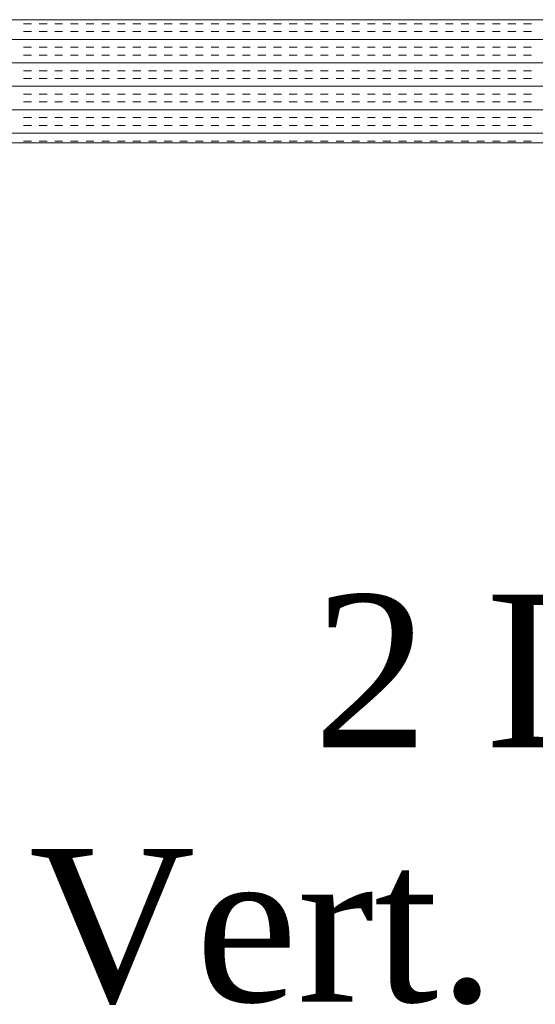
# Model space of a CAD drawing. Extents: x 3940905 to 4145695, y 925352 to 1109797.
# Tile 196 of 256: x 3955773 to 3955983, y 1099846 to 1100246. Entities that reach past the tile are written whole.
import ezdxf

# ---------------------------------------------------------------- set-up
doc = ezdxf.new("R2010")
doc.units = 0
doc.header["$LTSCALE"] = 750
doc.header["$MEASUREMENT"] = 0
doc.layers.add('CKD Equipments', color=252, linetype='CONTINUOUS', lineweight=0)
doc.layers.add('TEXT', color=7, linetype='CONTINUOUS')
doc.styles.add('TXT1', font='times.ttf')

msp = doc.modelspace()

# ---------------------------------------------------------------- linework, layer by layer
at = {"layer": 'CKD Equipments'}
for p, q in [((3956392.57, 1100245.77), (3955574.57, 1100245.77)), ((3956342.57, 1100195.77), (3955624.57, 1100195.77))]:
    msp.add_line(p, q, dxfattribs=at)
at = {"layer": 'CKD Equipments', "color": 4, "linetype": 'Continuous'}
for p, q in [((3955777.9, 1100244.11), (3955774.73, 1100244.11)), ((3955777.9, 1100240.94), (3955774.73, 1100240.94)), ((3955784.25, 1100244.11), (3955781.08, 1100244.11)), ((3955784.25, 1100240.94), (3955781.08, 1100240.94)), ((3955790.6, 1100244.11), (3955787.43, 1100244.11)), ((3955790.6, 1100240.94), (3955787.43, 1100240.94)), ((3955796.95, 1100244.11), (3955793.78, 1100244.11)), ((3955796.95, 1100240.94), (3955793.78, 1100240.94)), ((3955803.3, 1100244.11), (3955800.13, 1100244.11)), ((3955803.3, 1100240.94), (3955800.13, 1100240.94)), ((3955809.65, 1100244.11), (3955806.48, 1100244.11)), ((3955809.65, 1100240.94), (3955806.48, 1100240.94)), ((3955816, 1100244.11), (3955812.83, 1100244.11)), ((3955816, 1100240.94), (3955812.83, 1100240.94)), ((3955822.35, 1100244.11), (3955819.18, 1100244.11)), ((3955822.35, 1100240.94), (3955819.18, 1100240.94)), ((3955828.7, 1100244.11), (3955825.53, 1100244.11)), ((3955828.7, 1100240.94), (3955825.53, 1100240.94)), ((3955835.05, 1100244.11), (3955831.88, 1100244.11)), ((3955835.05, 1100240.94), (3955831.88, 1100240.94)), ((3955841.4, 1100244.11), (3955838.23, 1100244.11)), ((3955841.4, 1100240.94), (3955838.23, 1100240.94)), ((3955847.75, 1100244.11), (3955844.58, 1100244.11)), ((3955847.75, 1100240.94), (3955844.58, 1100240.94)), ((3955854.1, 1100244.11), (3955850.93, 1100244.11)), ((3955854.1, 1100240.94), (3955850.93, 1100240.94)), ((3955860.45, 1100244.11), (3955857.28, 1100244.11)), ((3955860.45, 1100240.94), (3955857.28, 1100240.94)), ((3955866.8, 1100244.11), (3955863.63, 1100244.11)), ((3955866.8, 1100240.94), (3955863.63, 1100240.94)), ((3955873.15, 1100244.11), (3955869.98, 1100244.11)), ((3955873.15, 1100240.94), (3955869.98, 1100240.94)), ((3955879.5, 1100244.11), (3955876.33, 1100244.11)), ((3955879.5, 1100240.94), (3955876.33, 1100240.94)), ((3955885.85, 1100244.11), (3955882.68, 1100244.11)), ((3955885.85, 1100240.94), (3955882.68, 1100240.94)), ((3955892.2, 1100244.11), (3955889.03, 1100244.11)), ((3955892.2, 1100240.94), (3955889.03, 1100240.94)), ((3955898.55, 1100244.11), (3955895.38, 1100244.11)), ((3955898.55, 1100240.94), (3955895.38, 1100240.94)), ((3955904.9, 1100244.11), (3955901.73, 1100244.11)), ((3955904.9, 1100240.94), (3955901.73, 1100240.94)), ((3955911.25, 1100244.11), (3955908.08, 1100244.11)), ((3955911.25, 1100240.94), (3955908.08, 1100240.94)), ((3955917.6, 1100244.11), (3955914.43, 1100244.11)), ((3955917.6, 1100240.94), (3955914.43, 1100240.94)), ((3955923.95, 1100244.11), (3955920.78, 1100244.11)), ((3955923.95, 1100240.94), (3955920.78, 1100240.94)), ((3955930.3, 1100244.11), (3955927.13, 1100244.11)), ((3955930.3, 1100240.94), (3955927.13, 1100240.94)), ((3955936.65, 1100244.11), (3955933.48, 1100244.11)), ((3955936.65, 1100240.94), (3955933.48, 1100240.94)), ((3955943, 1100244.11), (3955939.83, 1100244.11)), ((3955943, 1100240.94), (3955939.83, 1100240.94)), ((3955949.35, 1100244.11), (3955946.18, 1100244.11)), ((3955949.35, 1100240.94), (3955946.18, 1100240.94)), ((3955955.7, 1100244.11), (3955952.53, 1100244.11)), ((3955955.7, 1100240.94), (3955952.53, 1100240.94)), ((3955962.05, 1100244.11), (3955958.88, 1100244.11)), ((3955962.05, 1100240.94), (3955958.88, 1100240.94)), ((3955968.4, 1100244.11), (3955965.23, 1100244.11)), ((3955968.4, 1100240.94), (3955965.23, 1100240.94)), ((3955974.75, 1100244.11), (3955971.58, 1100244.11)), ((3955974.75, 1100240.94), (3955971.58, 1100240.94)), ((3955981.1, 1100244.11), (3955977.93, 1100244.11)), ((3955981.1, 1100240.94), (3955977.93, 1100240.94)), ((3956392.57, 1100237.76), (3955574.57, 1100237.76)), ((3955777.9, 1100234.59), (3955774.73, 1100234.59)), ((3955784.25, 1100234.59), (3955781.08, 1100234.59)), ((3955790.6, 1100234.59), (3955787.43, 1100234.59)), ((3955796.95, 1100234.59), (3955793.78, 1100234.59)), ((3955803.3, 1100234.59), (3955800.13, 1100234.59)), ((3955809.65, 1100234.59), (3955806.48, 1100234.59)), ((3955816, 1100234.59), (3955812.83, 1100234.59)), ((3955822.35, 1100234.59), (3955819.18, 1100234.59)), ((3955828.7, 1100234.59), (3955825.53, 1100234.59)), ((3955835.05, 1100234.59), (3955831.88, 1100234.59)), ((3955841.4, 1100234.59), (3955838.23, 1100234.59)), ((3955847.75, 1100234.59), (3955844.58, 1100234.59)), ((3955854.1, 1100234.59), (3955850.93, 1100234.59)), ((3955860.45, 1100234.59), (3955857.28, 1100234.59)), ((3955866.8, 1100234.59), (3955863.63, 1100234.59)), ((3955873.15, 1100234.59), (3955869.98, 1100234.59)), ((3955879.5, 1100234.59), (3955876.33, 1100234.59)), ((3955885.85, 1100234.59), (3955882.68, 1100234.59)), ((3955892.2, 1100234.59), (3955889.03, 1100234.59)), ((3955898.55, 1100234.59), (3955895.38, 1100234.59)), ((3955904.9, 1100234.59), (3955901.73, 1100234.59)), ((3955911.25, 1100234.59), (3955908.08, 1100234.59)), ((3955917.6, 1100234.59), (3955914.43, 1100234.59)), ((3955923.95, 1100234.59), (3955920.78, 1100234.59)), ((3955930.3, 1100234.59), (3955927.13, 1100234.59)), ((3955936.65, 1100234.59), (3955933.48, 1100234.59)), ((3955943, 1100234.59), (3955939.83, 1100234.59)), ((3955949.35, 1100234.59), (3955946.18, 1100234.59)), ((3955955.7, 1100234.59), (3955952.53, 1100234.59)), ((3955962.05, 1100234.59), (3955958.88, 1100234.59)), ((3955968.4, 1100234.59), (3955965.23, 1100234.59)), ((3955974.75, 1100234.59), (3955971.58, 1100234.59)), ((3955981.1, 1100234.59), (3955977.93, 1100234.59)), ((3956392.57, 1100228.24), (3955574.57, 1100228.24)), ((3955777.9, 1100231.41), (3955774.73, 1100231.41)), ((3955784.25, 1100231.41), (3955781.08, 1100231.41)), ((3955790.6, 1100231.41), (3955787.43, 1100231.41)), ((3955796.95, 1100231.41), (3955793.78, 1100231.41)), ((3955803.3, 1100231.41), (3955800.13, 1100231.41)), ((3955809.65, 1100231.41), (3955806.48, 1100231.41)), ((3955816, 1100231.41), (3955812.83, 1100231.41)), ((3955822.35, 1100231.41), (3955819.18, 1100231.41)), ((3955828.7, 1100231.41), (3955825.53, 1100231.41)), ((3955835.05, 1100231.41), (3955831.88, 1100231.41)), ((3955841.4, 1100231.41), (3955838.23, 1100231.41)), ((3955847.75, 1100231.41), (3955844.58, 1100231.41)), ((3955854.1, 1100231.41), (3955850.93, 1100231.41)), ((3955860.45, 1100231.41), (3955857.28, 1100231.41)), ((3955866.8, 1100231.41), (3955863.63, 1100231.41)), ((3955873.15, 1100231.41), (3955869.98, 1100231.41)), ((3955879.5, 1100231.41), (3955876.33, 1100231.41)), ((3955885.85, 1100231.41), (3955882.68, 1100231.41)), ((3955892.2, 1100231.41), (3955889.03, 1100231.41)), ((3955898.55, 1100231.41), (3955895.38, 1100231.41)), ((3955904.9, 1100231.41), (3955901.73, 1100231.41)), ((3955911.25, 1100231.41), (3955908.08, 1100231.41)), ((3955917.6, 1100231.41), (3955914.43, 1100231.41)), ((3955923.95, 1100231.41), (3955920.78, 1100231.41)), ((3955930.3, 1100231.41), (3955927.13, 1100231.41)), ((3955936.65, 1100231.41), (3955933.48, 1100231.41)), ((3955943, 1100231.41), (3955939.83, 1100231.41)), ((3955949.35, 1100231.41), (3955946.18, 1100231.41)), ((3955955.7, 1100231.41), (3955952.53, 1100231.41)), ((3955962.05, 1100231.41), (3955958.88, 1100231.41)), ((3955968.4, 1100231.41), (3955965.23, 1100231.41)), ((3955974.75, 1100231.41), (3955971.58, 1100231.41)), ((3955981.1, 1100231.41), (3955977.93, 1100231.41)), ((3955777.9, 1100225.06), (3955774.73, 1100225.06)), ((3955784.25, 1100225.06), (3955781.08, 1100225.06)), ((3955790.6, 1100225.06), (3955787.43, 1100225.06)), ((3955796.95, 1100225.06), (3955793.78, 1100225.06)), ((3955803.3, 1100225.06), (3955800.13, 1100225.06)), ((3955809.65, 1100225.06), (3955806.48, 1100225.06)), ((3955816, 1100225.06), (3955812.83, 1100225.06)), ((3955822.35, 1100225.06), (3955819.18, 1100225.06)), ((3955828.7, 1100225.06), (3955825.53, 1100225.06)), ((3955835.05, 1100225.06), (3955831.88, 1100225.06)), ((3955841.4, 1100225.06), (3955838.23, 1100225.06)), ((3955847.75, 1100225.06), (3955844.58, 1100225.06)), ((3955854.1, 1100225.06), (3955850.93, 1100225.06)), ((3955860.45, 1100225.06), (3955857.28, 1100225.06)), ((3955866.8, 1100225.06), (3955863.63, 1100225.06)), ((3955873.15, 1100225.06), (3955869.98, 1100225.06)), ((3955879.5, 1100225.06), (3955876.33, 1100225.06)), ((3955885.85, 1100225.06), (3955882.68, 1100225.06)), ((3955892.2, 1100225.06), (3955889.03, 1100225.06)), ((3955898.55, 1100225.06), (3955895.38, 1100225.06)), ((3955904.9, 1100225.06), (3955901.73, 1100225.06)), ((3955911.25, 1100225.06), (3955908.08, 1100225.06)), ((3955917.6, 1100225.06), (3955914.43, 1100225.06)), ((3955923.95, 1100225.06), (3955920.78, 1100225.06)), ((3955930.3, 1100225.06), (3955927.13, 1100225.06)), ((3955936.65, 1100225.06), (3955933.48, 1100225.06)), ((3955943, 1100225.06), (3955939.83, 1100225.06)), ((3955949.35, 1100225.06), (3955946.18, 1100225.06)), ((3955955.7, 1100225.06), (3955952.53, 1100225.06)), ((3955962.05, 1100225.06), (3955958.88, 1100225.06)), ((3955968.4, 1100225.06), (3955965.23, 1100225.06)), ((3955974.75, 1100225.06), (3955971.58, 1100225.06)), ((3955981.1, 1100225.06), (3955977.93, 1100225.06)), ((3955777.9, 1100221.89), (3955774.73, 1100221.89)), ((3955784.25, 1100221.89), (3955781.08, 1100221.89)), ((3955790.6, 1100221.89), (3955787.43, 1100221.89)), ((3955796.95, 1100221.89), (3955793.78, 1100221.89)), ((3955803.3, 1100221.89), (3955800.13, 1100221.89)), ((3955809.65, 1100221.89), (3955806.48, 1100221.89)), ((3955816, 1100221.89), (3955812.83, 1100221.89)), ((3955822.35, 1100221.89), (3955819.18, 1100221.89)), ((3955828.7, 1100221.89), (3955825.53, 1100221.89)), ((3955835.05, 1100221.89), (3955831.88, 1100221.89)), ((3955841.4, 1100221.89), (3955838.23, 1100221.89)), ((3955847.75, 1100221.89), (3955844.58, 1100221.89)), ((3955854.1, 1100221.89), (3955850.93, 1100221.89)), ((3955860.45, 1100221.89), (3955857.28, 1100221.89)), ((3955866.8, 1100221.89), (3955863.63, 1100221.89)), ((3955873.15, 1100221.89), (3955869.98, 1100221.89)), ((3955879.5, 1100221.89), (3955876.33, 1100221.89)), ((3955885.85, 1100221.89), (3955882.68, 1100221.89)), ((3955892.2, 1100221.89), (3955889.03, 1100221.89)), ((3955898.55, 1100221.89), (3955895.38, 1100221.89)), ((3955904.9, 1100221.89), (3955901.73, 1100221.89)), ((3955911.25, 1100221.89), (3955908.08, 1100221.89)), ((3955917.6, 1100221.89), (3955914.43, 1100221.89)), ((3955923.95, 1100221.89), (3955920.78, 1100221.89)), ((3955930.3, 1100221.89), (3955927.13, 1100221.89)), ((3955936.65, 1100221.89), (3955933.48, 1100221.89)), ((3955943, 1100221.89), (3955939.83, 1100221.89)), ((3955949.35, 1100221.89), (3955946.18, 1100221.89)), ((3955955.7, 1100221.89), (3955952.53, 1100221.89)), ((3955962.05, 1100221.89), (3955958.88, 1100221.89)), ((3955968.4, 1100221.89), (3955965.23, 1100221.89)), ((3955974.75, 1100221.89), (3955971.58, 1100221.89)), ((3955981.1, 1100221.89), (3955977.93, 1100221.89)), ((3956392.57, 1100218.71), (3955574.57, 1100218.71)), ((3955777.9, 1100215.54), (3955774.73, 1100215.54)), ((3955777.9, 1100212.36), (3955774.73, 1100212.36)), ((3955784.25, 1100215.54), (3955781.08, 1100215.54)), ((3955784.25, 1100212.36), (3955781.08, 1100212.36)), ((3955790.6, 1100215.54), (3955787.43, 1100215.54)), ((3955790.6, 1100212.36), (3955787.43, 1100212.36)), ((3955796.95, 1100215.54), (3955793.78, 1100215.54)), ((3955796.95, 1100212.36), (3955793.78, 1100212.36)), ((3955803.3, 1100215.54), (3955800.13, 1100215.54)), ((3955803.3, 1100212.36), (3955800.13, 1100212.36)), ((3955809.65, 1100215.54), (3955806.48, 1100215.54)), ((3955809.65, 1100212.36), (3955806.48, 1100212.36)), ((3955816, 1100215.54), (3955812.83, 1100215.54)), ((3955816, 1100212.36), (3955812.83, 1100212.36)), ((3955822.35, 1100215.54), (3955819.18, 1100215.54)), ((3955822.35, 1100212.36), (3955819.18, 1100212.36)), ((3955828.7, 1100215.54), (3955825.53, 1100215.54)), ((3955828.7, 1100212.36), (3955825.53, 1100212.36)), ((3955835.05, 1100215.54), (3955831.88, 1100215.54)), ((3955835.05, 1100212.36), (3955831.88, 1100212.36)), ((3955841.4, 1100215.54), (3955838.23, 1100215.54)), ((3955841.4, 1100212.36), (3955838.23, 1100212.36)), ((3955847.75, 1100215.54), (3955844.58, 1100215.54)), ((3955847.75, 1100212.36), (3955844.58, 1100212.36)), ((3955854.1, 1100215.54), (3955850.93, 1100215.54)), ((3955854.1, 1100212.36), (3955850.93, 1100212.36)), ((3955860.45, 1100215.54), (3955857.28, 1100215.54)), ((3955860.45, 1100212.36), (3955857.28, 1100212.36)), ((3955866.8, 1100215.54), (3955863.63, 1100215.54)), ((3955866.8, 1100212.36), (3955863.63, 1100212.36)), ((3955873.15, 1100215.54), (3955869.98, 1100215.54)), ((3955873.15, 1100212.36), (3955869.98, 1100212.36)), ((3955879.5, 1100215.54), (3955876.33, 1100215.54)), ((3955879.5, 1100212.36), (3955876.33, 1100212.36)), ((3955885.85, 1100215.54), (3955882.68, 1100215.54)), ((3955885.85, 1100212.36), (3955882.68, 1100212.36)), ((3955892.2, 1100215.54), (3955889.03, 1100215.54)), ((3955892.2, 1100212.36), (3955889.03, 1100212.36)), ((3955898.55, 1100215.54), (3955895.38, 1100215.54)), ((3955898.55, 1100212.36), (3955895.38, 1100212.36)), ((3955904.9, 1100215.54), (3955901.73, 1100215.54)), ((3955904.9, 1100212.36), (3955901.73, 1100212.36)), ((3955911.25, 1100215.54), (3955908.08, 1100215.54)), ((3955911.25, 1100212.36), (3955908.08, 1100212.36)), ((3955917.6, 1100215.54), (3955914.43, 1100215.54)), ((3955917.6, 1100212.36), (3955914.43, 1100212.36)), ((3955923.95, 1100215.54), (3955920.78, 1100215.54)), ((3955923.95, 1100212.36), (3955920.78, 1100212.36)), ((3955930.3, 1100215.54), (3955927.13, 1100215.54)), ((3955930.3, 1100212.36), (3955927.13, 1100212.36)), ((3955936.65, 1100215.54), (3955933.48, 1100215.54)), ((3955936.65, 1100212.36), (3955933.48, 1100212.36)), ((3955943, 1100215.54), (3955939.83, 1100215.54)), ((3955943, 1100212.36), (3955939.83, 1100212.36)), ((3955949.35, 1100215.54), (3955946.18, 1100215.54)), ((3955949.35, 1100212.36), (3955946.18, 1100212.36)), ((3955955.7, 1100215.54), (3955952.53, 1100215.54)), ((3955955.7, 1100212.36), (3955952.53, 1100212.36)), ((3955962.05, 1100215.54), (3955958.88, 1100215.54)), ((3955962.05, 1100212.36), (3955958.88, 1100212.36)), ((3955968.4, 1100215.54), (3955965.23, 1100215.54)), ((3955968.4, 1100212.36), (3955965.23, 1100212.36)), ((3955974.75, 1100215.54), (3955971.58, 1100215.54)), ((3955974.75, 1100212.36), (3955971.58, 1100212.36)), ((3955981.1, 1100215.54), (3955977.93, 1100215.54)), ((3955981.1, 1100212.36), (3955977.93, 1100212.36)), ((3956392.57, 1100209.19), (3955574.57, 1100209.19)), ((3955777.9, 1100206.01), (3955774.73, 1100206.01)), ((3955784.25, 1100206.01), (3955781.08, 1100206.01)), ((3955790.6, 1100206.01), (3955787.43, 1100206.01)), ((3955796.95, 1100206.01), (3955793.78, 1100206.01)), ((3955803.3, 1100206.01), (3955800.13, 1100206.01)), ((3955809.65, 1100206.01), (3955806.48, 1100206.01)), ((3955816, 1100206.01), (3955812.83, 1100206.01)), ((3955822.35, 1100206.01), (3955819.18, 1100206.01)), ((3955828.7, 1100206.01), (3955825.53, 1100206.01)), ((3955835.05, 1100206.01), (3955831.88, 1100206.01)), ((3955841.4, 1100206.01), (3955838.23, 1100206.01)), ((3955847.75, 1100206.01), (3955844.58, 1100206.01)), ((3955854.1, 1100206.01), (3955850.93, 1100206.01)), ((3955860.45, 1100206.01), (3955857.28, 1100206.01)), ((3955866.8, 1100206.01), (3955863.63, 1100206.01)), ((3955873.15, 1100206.01), (3955869.98, 1100206.01)), ((3955879.5, 1100206.01), (3955876.33, 1100206.01)), ((3955885.85, 1100206.01), (3955882.68, 1100206.01)), ((3955892.2, 1100206.01), (3955889.03, 1100206.01)), ((3955898.55, 1100206.01), (3955895.38, 1100206.01)), ((3955904.9, 1100206.01), (3955901.73, 1100206.01)), ((3955911.25, 1100206.01), (3955908.08, 1100206.01)), ((3955917.6, 1100206.01), (3955914.43, 1100206.01)), ((3955923.95, 1100206.01), (3955920.78, 1100206.01)), ((3955930.3, 1100206.01), (3955927.13, 1100206.01)), ((3955936.65, 1100206.01), (3955933.48, 1100206.01)), ((3955943, 1100206.01), (3955939.83, 1100206.01)), ((3955949.35, 1100206.01), (3955946.18, 1100206.01)), ((3955955.7, 1100206.01), (3955952.53, 1100206.01)), ((3955962.05, 1100206.01), (3955958.88, 1100206.01)), ((3955968.4, 1100206.01), (3955965.23, 1100206.01)), ((3955974.75, 1100206.01), (3955971.58, 1100206.01)), ((3955981.1, 1100206.01), (3955977.93, 1100206.01)), ((3955777.9, 1100202.84), (3955774.73, 1100202.84)), ((3955784.25, 1100202.84), (3955781.08, 1100202.84)), ((3955790.6, 1100202.84), (3955787.43, 1100202.84)), ((3955796.95, 1100202.84), (3955793.78, 1100202.84)), ((3955803.3, 1100202.84), (3955800.13, 1100202.84)), ((3955809.65, 1100202.84), (3955806.48, 1100202.84)), ((3955816, 1100202.84), (3955812.83, 1100202.84)), ((3955822.35, 1100202.84), (3955819.18, 1100202.84)), ((3955828.7, 1100202.84), (3955825.53, 1100202.84)), ((3955835.05, 1100202.84), (3955831.88, 1100202.84)), ((3955841.4, 1100202.84), (3955838.23, 1100202.84)), ((3955847.75, 1100202.84), (3955844.58, 1100202.84)), ((3955854.1, 1100202.84), (3955850.93, 1100202.84)), ((3955860.45, 1100202.84), (3955857.28, 1100202.84)), ((3955866.8, 1100202.84), (3955863.63, 1100202.84)), ((3955873.15, 1100202.84), (3955869.98, 1100202.84)), ((3955879.5, 1100202.84), (3955876.33, 1100202.84)), ((3955885.85, 1100202.84), (3955882.68, 1100202.84)), ((3955892.2, 1100202.84), (3955889.03, 1100202.84)), ((3955898.55, 1100202.84), (3955895.38, 1100202.84)), ((3955904.9, 1100202.84), (3955901.73, 1100202.84)), ((3955911.25, 1100202.84), (3955908.08, 1100202.84)), ((3955917.6, 1100202.84), (3955914.43, 1100202.84)), ((3955923.95, 1100202.84), (3955920.78, 1100202.84)), ((3955930.3, 1100202.84), (3955927.13, 1100202.84)), ((3955936.65, 1100202.84), (3955933.48, 1100202.84)), ((3955943, 1100202.84), (3955939.83, 1100202.84)), ((3955949.35, 1100202.84), (3955946.18, 1100202.84)), ((3955955.7, 1100202.84), (3955952.53, 1100202.84)), ((3955962.05, 1100202.84), (3955958.88, 1100202.84)), ((3955968.4, 1100202.84), (3955965.23, 1100202.84)), ((3955974.75, 1100202.84), (3955971.58, 1100202.84)), ((3955981.1, 1100202.84), (3955977.93, 1100202.84)), ((3956392.57, 1100199.66), (3955574.57, 1100199.66)), ((3955777.9, 1100196.49), (3955774.73, 1100196.49)), ((3955784.25, 1100196.49), (3955781.08, 1100196.49)), ((3955790.6, 1100196.49), (3955787.43, 1100196.49)), ((3955796.95, 1100196.49), (3955793.78, 1100196.49)), ((3955803.3, 1100196.49), (3955800.13, 1100196.49)), ((3955809.65, 1100196.49), (3955806.48, 1100196.49)), ((3955816, 1100196.49), (3955812.83, 1100196.49)), ((3955822.35, 1100196.49), (3955819.18, 1100196.49)), ((3955828.7, 1100196.49), (3955825.53, 1100196.49)), ((3955835.05, 1100196.49), (3955831.88, 1100196.49)), ((3955841.4, 1100196.49), (3955838.23, 1100196.49)), ((3955847.75, 1100196.49), (3955844.58, 1100196.49)), ((3955854.1, 1100196.49), (3955850.93, 1100196.49)), ((3955860.45, 1100196.49), (3955857.28, 1100196.49)), ((3955866.8, 1100196.49), (3955863.63, 1100196.49)), ((3955873.15, 1100196.49), (3955869.98, 1100196.49)), ((3955879.5, 1100196.49), (3955876.33, 1100196.49)), ((3955885.85, 1100196.49), (3955882.68, 1100196.49)), ((3955892.2, 1100196.49), (3955889.03, 1100196.49)), ((3955898.55, 1100196.49), (3955895.38, 1100196.49)), ((3955904.9, 1100196.49), (3955901.73, 1100196.49)), ((3955911.25, 1100196.49), (3955908.08, 1100196.49)), ((3955917.6, 1100196.49), (3955914.43, 1100196.49)), ((3955923.95, 1100196.49), (3955920.78, 1100196.49)), ((3955930.3, 1100196.49), (3955927.13, 1100196.49)), ((3955936.65, 1100196.49), (3955933.48, 1100196.49)), ((3955943, 1100196.49), (3955939.83, 1100196.49)), ((3955949.35, 1100196.49), (3955946.18, 1100196.49)), ((3955955.7, 1100196.49), (3955952.53, 1100196.49)), ((3955962.05, 1100196.49), (3955958.88, 1100196.49)), ((3955968.4, 1100196.49), (3955965.23, 1100196.49)), ((3955974.75, 1100196.49), (3955971.58, 1100196.49)), ((3955981.1, 1100196.49), (3955977.93, 1100196.49))]:
    msp.add_line(p, q, dxfattribs=at)

# ---------------------------------------------------------------- texts
at = {"layer": 'TEXT', "insert": (3955421.7, 1100012.31), "char_height": 61.9627, "width": 1204.0964, "attachment_point": 1, "style": 'TXT1'}
msp.add_mtext('\\pxqc;2 Door\\PVert. Freezer', dxfattribs=at)

doc.saveas('drawing.dxf')
